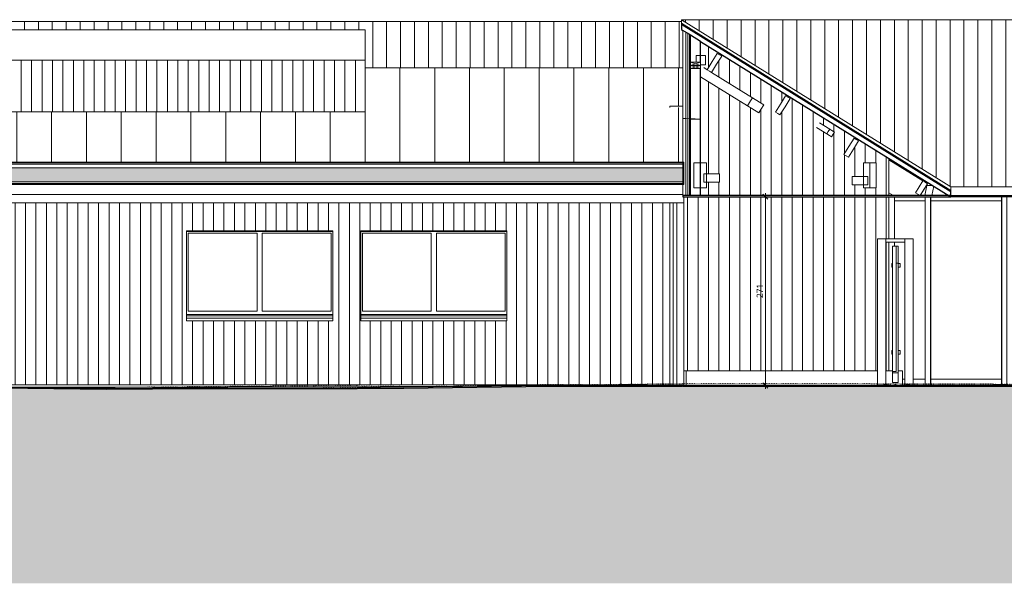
# Model space of a CAD drawing. Header units: millimetres. Extents: x -19731 to 221935, y -2951 to 6011.
# Tile 12 of 41: x 53797 to 67934, y -2849 to 5240. Entities that reach past the tile are written whole.
import ezdxf

# ---------------------------------------------------------------- set-up
doc = ezdxf.new("R2010")
doc.units = ezdxf.units.MM
doc.linetypes.add('A-pointilles', pattern=[0.53, 0, -0.53])
for name, color, linetype, lineweight in [('A-ANNO-DIMS', 211, 'Continuous', 9), ('A-ANNO-DIMS-50', 211, 'Continuous', 9), ('A-CLNG', 13, 'Continuous', 13), ('A-COLS', 52, 'Continuous', 13), ('A-DETL-GENF', 92, 'Continuous', 13), ('A-FLOR', 192, 'Continuous', 13), ('A-GENM', 13, 'Continuous', 13), ('A-GLAZ', 151, 'Continuous', 13), ('A-GLAZ-CWMG', 51, 'Continuous', 13), ('A-ROOF', 132, 'Continuous', 13), ('A-ROOF-FNSH', 132, 'Continuous', 13), ('A-ROOF-OTLN', 132, 'Continuous', 13), ('A-ROOF-PATT', 132, 'Continuous', 13), ('A-WALL', 113, 'Continuous', 13), ('A-WALL-FNSH', 113, 'Continuous', 13), ('A-WALL-PATT', 111, 'Continuous', 13), ('C-TOPO', 7, 'A-pointilles', 13), ('C-TOPO-FNSH', 192, 'A-pointilles', 13), ('C-TOPO-PATT', 8, 'Continuous', 100), ('C-TOPO-SDVS', 7, 'Continuous', 13), ('S-BEAM', 12, 'Continuous', 13)]:
    doc.layers.add(name, color=color, linetype=linetype, lineweight=lineweight)
doc.styles.add('Trebuchet MS', font='trebuc.ttf', dxfattribs={"height": 90})
doc.dimstyles.new('Cotes100e_Intérieur', dxfattribs={"dimscale": 304.8, "dimtxt": 92.785582, "dimasz": 0.246063, "dimexe": 0.164042, "dimexo": 0.0625, "dimgap": 0.032808, "dimtad": 1, "dimdec": 0, "dimlfac": 0.1, "dimzin": 0, "dimdsep": 46, "dimtxsty": 'Trebuchet MS', "dimblk1": 'OBLIQUE', "dimblk2": 'OBLIQUE', "dimsah": 1, "dimcen": 0.09, "dimdle": 0.164042, "dimazin": 0, "dimtfac": 1, "dimtdec": 4, "dimtix": 1, "dimtmove": 0, "dimatfit": 3, "dimfxl": 0.164042, "dimfxlon": 1, "dimtvp": 1, "dimtolj": 1, "dimtzin": 0, "dimarcsym": 2})
pattern_1 = [(45, (60718.01, 3183.11), (-112.253, 112.253), []), (45, (60757.7, 3183.11), (0, 224.5064), []), (45, (60678.32, 3183.11), (0, 224.5064), [])]
pattern_2 = [(0, (60718.01, 3183.113), (101.6, 25.4), [8.382, -67.818, 8.382, -67.818, -406.4]), (0, (60718.01, 3183.113), (101.6, 25.4), [-152.4, 8.382, -144.018, 8.382, -67.818, -177.8]), (0, (60718.01, 3183.113), (101.6, 25.4), [-381, 8.382, -42.418, 8.382, -118.618]), (120, (60756.11, 3195.813), (-72.797045, 75.28818), [8.382, -67.818, 8.382, -67.818, -406.4]), (120, (60756.11, 3195.813), (-72.797045, 75.28818), [-152.4, 8.382, -144.018, 8.382, -67.818, -177.8]), (120, (60756.11, 3195.813), (-72.797045, 75.28818), [-381, 8.382, -42.418, 8.382, -118.618]), (240, (60768.81, 3246.613), (-28.802955, -100.68818), [8.382, -67.818, 8.382, -67.818, -406.4]), (240, (60768.81, 3246.613), (-28.802955, -100.68818), [-152.4, 8.382, -144.018, 8.382, -67.818, -177.8]), (240, (60768.81, 3246.613), (-28.802955, -100.68818), [-381, 8.382, -42.418, 8.382, -118.618])]

# ---------------------------------------------------------------- blocks, each defined once
blk = doc.blocks.new('Family - IfcBeam - POUTRE-251834-COUPE FF_50')
at = {"layer": 'S-BEAM', "color": 10, "lineweight": 18}
for p, q in [((2040, 2716), (2069, 2861)), ((2069, 2861), (2062, 2866)), ((2069, 2861), (2153, 2861)), ((2139, 2716), (2166, 2853)), ((1969, 2716), (2040, 2716)), ((2040, 2716), (2139, 2716))]:
    blk.add_line(p, q, dxfattribs=at)
blk = doc.blocks.new('Family - IfcBeam - POUTRE-251894-COUPE FF_50')
at = {"layer": 'S-BEAM', "color": 10, "lineweight": 18}
for p, q in [((1523, 3227), (2010, 2925)), ((2074, 2885), (1969, 2716)), ((1588, 2716), (1523, 2756)), ((1969, 2716), (1588, 2716))]:
    blk.add_line(p, q, dxfattribs=at)
blk = doc.blocks.new('Family - IfcBeam - CVT-251902-COUPE FF_50')
at = {"layer": 'S-BEAM', "color": 10, "lineweight": 18}
for p, q in [((1233, 3185), (1158, 3185)), ((1158, 3185), (1158, 3126)), ((1158, 3126), (1158, 2825)), ((1248, 3185), (1233, 3185)), ((1248, 2884), (1248, 3185)), ((1248, 2825), (1248, 2884)), ((1158, 2825), (1172, 2825)), ((1172, 2825), (1248, 2825))]:
    blk.add_line(p, q, dxfattribs=at)
blk = doc.blocks.new('Family - IfcBeam - CVT-251954-COUPE FF_50')
at = {"layer": 'S-BEAM', "color": 10, "lineweight": 18}
for p, q in [((1106, 2990), (995, 2990)), ((995, 2990), (995, 2929)), ((1220, 2990), (1106, 2990)), ((1220, 2931), (1220, 2990)), ((995, 2929), (995, 2870)), ((995, 2870), (1109, 2870)), ((1109, 2870), (1220, 2870)), ((1220, 2870), (1220, 2931))]:
    blk.add_line(p, q, dxfattribs=at)
blk = doc.blocks.new('Family - IfcBeam - PANNE-252046-COUPE FF_50')
at = {"layer": 'S-BEAM', "color": 10, "lineweight": 18}
for p, q in [((1957, 2839), (1905, 2755)), ((2011, 2925), (1957, 2839)), ((2042, 2906), (2011, 2925)), ((2011, 2925), (2011, 2925)), ((2022, 2802), (2074, 2886)), ((2074, 2886), (2042, 2906)), ((1905, 2755), (1937, 2735)), ((1937, 2735), (1969, 2716)), ((1969, 2716), (2022, 2802))]:
    blk.add_line(p, q, dxfattribs=at)
blk = doc.blocks.new('Family - IfcBeam - CVT-252052-COUPE FF_50')
at = {"layer": 'S-BEAM', "color": 10, "lineweight": 18}
for p, q in [((-1177, 4726), (-1245, 4726)), ((-1245, 4726), (-1245, 4659)), ((-1110, 4726), (-1177, 4726)), ((-1110, 4658), (-1110, 4726)), ((-1245, 4659), (-1245, 4630)), ((-1181, 4591), (-1178, 4591)), ((-1178, 4591), (-1110, 4591)), ((-1110, 4591), (-1110, 4658))]:
    blk.add_line(p, q, dxfattribs=at)
blk = doc.blocks.new('Family - IfcBeam - POUTRE-252058-COUPE FF_50')
at = {"layer": 'S-BEAM', "color": 10, "lineweight": 18}
for p, q in [((3142, 2700), (3142, 11)), ((3217, 2700), (3217, 10)), ((3142, 11), (3142, 0)), ((3217, 0), (3142, 0)), ((3217, 10), (3217, 0))]:
    blk.add_line(p, q, dxfattribs=at)
blk = doc.blocks.new('Family - IfcBeam - CVT-252096-COUPE FF_50')
at = {"layer": 'S-BEAM', "color": 10, "lineweight": 18}
for p, q in [((-1114, 3185), (-1188, 3185)), ((-1188, 3185), (-1188, 3120)), ((-1188, 3120), (-1188, 2825)), ((-1098, 3185), (-1114, 3185)), ((-1098, 2890), (-1098, 3185)), ((-1098, 2825), (-1098, 2890)), ((-1188, 2825), (-1171, 2825)), ((-1171, 2825), (-1098, 2825))]:
    blk.add_line(p, q, dxfattribs=at)
blk = doc.blocks.new('Family - IfcBeam - CVT-252100-COUPE FF_50')
at = {"layer": 'S-BEAM', "color": 10, "lineweight": 18}
for p, q in [((-1137, 4553), (-1088, 4522)), ((-1181, 4421), (-508, 4004)), ((-1024, 4483), (-437, 4119)), ((-437, 4119), (-463, 4076)), ((-338, 4057), (-437, 4119)), ((-463, 4076), (-508, 4004)), ((-508, 4004), (-445, 3965)), ((-445, 3965), (-345, 3903)), ((-274, 4018), (-338, 4057)), ((-316, 3949), (-274, 4018)), ((-345, 3903), (-316, 3949))]:
    blk.add_line(p, q, dxfattribs=at)
blk = doc.blocks.new('Family - IfcBeam - PANNE-252112-COUPE FF_50')
at = {"layer": 'S-BEAM', "color": 10, "lineweight": 18}
for p, q in [((-943, 4756), (-1016, 4638)), ((-951, 4600), (-879, 4716)), ((-911, 4736), (-943, 4756)), ((-879, 4716), (-911, 4736)), ((-1016, 4638), (-1088, 4522)), ((-1024, 4482), (-951, 4600)), ((-1088, 4522), (-1056, 4502)), ((-1056, 4502), (-1024, 4482))]:
    blk.add_line(p, q, dxfattribs=at)
blk = doc.blocks.new('Family - IfcBeam - CVT-252122-COUPE FF_50')
at = {"layer": 'S-BEAM', "color": 10, "lineweight": 18}
for p, q in [((-1001, 3030), (-1133, 3030)), ((-1133, 3030), (-1133, 2980)), ((-1133, 2980), (-1133, 2910)), ((-908, 3030), (-1001, 3030)), ((-908, 2960), (-908, 3030)), ((-1133, 2910), (-1039, 2910)), ((-1039, 2910), (-908, 2910)), ((-908, 2910), (-908, 2960))]:
    blk.add_line(p, q, dxfattribs=at)
blk = doc.blocks.new('Family - IfcBeam - POUTRE-252126-COUPE FF_50')
at = {"layer": 'S-BEAM', "color": 10, "lineweight": 18}
for p, q in [((2045, 2700), (2045, 16)), ((2120, 2700), (2120, 16)), ((2045, 15), (2045, 0)), ((2120, 0), (2045, 0)), ((2120, 16), (2120, 0))]:
    blk.add_line(p, q, dxfattribs=at)
blk = doc.blocks.new('Family - IfcBeam - PANNE-252214-COUPE FF_50')
at = {"layer": 'S-BEAM', "color": 10, "lineweight": 18}
for p, q in [((10520, 2856), (10520, 2720)), ((2381, 2720), (2140, 2720)), ((10520, 2720), (10340, 2720))]:
    blk.add_line(p, q, dxfattribs=at)
blk = doc.blocks.new('Family - IfcBeam - CVT-252296-COUPE FF_50')
at = {"layer": 'S-BEAM', "color": 10, "lineweight": 18}
for p, q in [((-1204, 3185), (-1278, 3185)), ((-1278, 3185), (-1278, 3120)), ((-1278, 3120), (-1278, 2825)), ((-1188, 3185), (-1204, 3185)), ((-1188, 2890), (-1188, 3185)), ((-1188, 2825), (-1188, 2890)), ((-1278, 2825), (-1261, 2825)), ((-1261, 2825), (-1188, 2825))]:
    blk.add_line(p, q, dxfattribs=at)
blk = doc.blocks.new('Family - IfcBeam - PANNE-252304-COUPE FF_50')
at = {"layer": 'S-BEAM', "color": 10, "lineweight": 18}
for p, q in [((39, 4147), (-34, 4029)), ((31, 3991), (103, 4107)), ((71, 4127), (39, 4147)), ((103, 4107), (71, 4127)), ((-34, 4029), (-106, 3913)), ((-42, 3874), (31, 3991)), ((-106, 3913), (-73, 3893)), ((-73, 3893), (-42, 3874))]:
    blk.add_line(p, q, dxfattribs=at)
blk = doc.blocks.new('Family - IfcBeam - ENTRETOISE-252562-COUPE FF_50')
at = {"layer": 'S-BEAM', "color": 10, "lineweight": 18}
for p, q in [((630, 3601), (484, 3692)), ((526, 3760), (672, 3669)), ((650, 3633), (630, 3601)), ((630, 3601), (667, 3578)), ((672, 3669), (650, 3633)), ((667, 3578), (700, 3558)), ((705, 3649), (672, 3669)), ((700, 3558), (722, 3595)), ((742, 3626), (705, 3649)), ((722, 3595), (742, 3626))]:
    blk.add_line(p, q, dxfattribs=at)
blk = doc.blocks.new('Family - IfcBeam - PANNE-252582-COUPE FF_50')
at = {"layer": 'S-BEAM', "color": 10, "lineweight": 18}
for p, q in [((1021, 3538), (948, 3421)), ((1053, 3519), (1021, 3538)), ((948, 3421), (877, 3305)), ((1013, 3383), (1085, 3499)), ((1085, 3499), (1053, 3519)), ((877, 3305), (909, 3285)), ((909, 3285), (940, 3265)), ((940, 3265), (1013, 3383))]:
    blk.add_line(p, q, dxfattribs=at)
blk = doc.blocks.new('Family - IfcBeam - CVT-252596-COUPE FF_50')
at = {"layer": 'S-BEAM', "color": 10, "lineweight": 18}
for p, q in [((1323, 3185), (1248, 3185)), ((1248, 3185), (1248, 3126)), ((1248, 3126), (1248, 2825)), ((1338, 3185), (1323, 3185)), ((1338, 2884), (1338, 3185)), ((1338, 2825), (1338, 2884)), ((1248, 2825), (1262, 2825)), ((1262, 2825), (1338, 2825))]:
    blk.add_line(p, q, dxfattribs=at)
blk = doc.blocks.new('GROUPE SCOLAIRE ST JULIEN - PRO - Ind A_importrevit_ifc-2-COUPE FF_50')
at = {"layer": 'S-BEAM', "color": 10, "lineweight": 18}
for name in ['Family - IfcBeam - CVT-252052-COUPE FF_50', 'Family - IfcBeam - PANNE-252112-COUPE FF_50', 'Family - IfcBeam - CVT-252100-COUPE FF_50', 'Family - IfcBeam - PANNE-252304-COUPE FF_50', 'Family - IfcBeam - ENTRETOISE-252562-COUPE FF_50', 'Family - IfcBeam - PANNE-252582-COUPE FF_50', 'Family - IfcBeam - CVT-252296-COUPE FF_50', 'Family - IfcBeam - CVT-252096-COUPE FF_50', 'Family - IfcBeam - CVT-251902-COUPE FF_50', 'Family - IfcBeam - CVT-252596-COUPE FF_50', 'Family - IfcBeam - POUTRE-251894-COUPE FF_50', 'Family - IfcBeam - CVT-252122-COUPE FF_50', 'Family - IfcBeam - CVT-251954-COUPE FF_50', 'Family - IfcBeam - PANNE-252046-COUPE FF_50', 'Family - IfcBeam - POUTRE-251834-COUPE FF_50', 'Family - IfcBeam - PANNE-252214-COUPE FF_50', 'Family - IfcBeam - POUTRE-252126-COUPE FF_50', 'Family - IfcBeam - POUTRE-252058-COUPE FF_50']:
    blk.add_blockref(name, (0, 0), dxfattribs=at)
blk = doc.blocks.new('Meneau rectangulaire - 80 x 80mm-8391237-COUPE FF_50')
at = {"layer": 'A-GLAZ-CWMG', "color": 30}
blk.add_line((1603, 2250), (1603, 2700), dxfattribs=at)
blk = doc.blocks.new('Meneau rectangulaire - 80 x 80mm-8586079-COUPE FF_50')
at = {"layer": 'A-GLAZ-CWMG', "color": 30}
for p, q in [((1749, 80), (1718, 80)), ((2043, 80), (1869, 80)), ((1869, 0), (2043, 0))]:
    blk.add_line(p, q, dxfattribs=at)
blk = doc.blocks.new('Meneau rectangulaire - 80 x 80mm-8391239-COUPE FF_50')
at = {"layer": 'A-GLAZ-CWMG', "color": 30}
for p, q in [((1603, 2095), (1603, 2250)), ((1603, 1990), (1603, 2046))]:
    blk.add_line(p, q, dxfattribs=at)
blk = doc.blocks.new('Meneau rectangulaire - 80 x 80mm-8077613-COUPE FF_50')
at = {"layer": 'A-GLAZ-CWMG', "color": 30}
for p, q in [((2233, 80), (2123, 80)), ((2123, 0), (2233, 0))]:
    blk.add_line(p, q, dxfattribs=at)
blk = doc.blocks.new('Meneau rectangulaire - 60 x 60mm-8586080-COUPE FF_50')
at = {"layer": 'A-GLAZ-CWMG', "color": 30}
blk.add_line((1603, 2640), (2043, 2640), dxfattribs=at)
blk = doc.blocks.new('Meneau rectangulaire - 60 x 60mm-8077616-COUPE FF_50')
at = {"layer": 'A-GLAZ-CWMG', "color": 30}
blk.add_line((2943, 2640), (3139, 2640), dxfattribs=at)
blk = doc.blocks.new('Meneau rectangulaire - 80 x 80mm-8077226-COUPE FF_50')
at = {"layer": 'A-GLAZ-CWMG', "color": 30}
for p, q in [((5073, 80), (4363, 80)), ((4363, 0), (5073, 0))]:
    blk.add_line(p, q, dxfattribs=at)
blk = doc.blocks.new('Meneau rectangulaire - 80 x 80mm-8077631-COUPE FF_50')
at = {"layer": 'A-GLAZ-CWMG', "color": 30}
for p, q in [((3139, 80), (2943, 80)), ((2943, 0), (3139, 0))]:
    blk.add_line(p, q, dxfattribs=at)
blk = doc.blocks.new('Meneau rectangulaire - 60 x 60mm-8077634-COUPE FF_50')
at = {"layer": 'A-GLAZ-CWMG', "color": 30}
blk.add_line((2123, 2640), (2233, 2640), dxfattribs=at)
blk = doc.blocks.new('Meneau rectangulaire - 60 x 60mm-8077237-COUPE FF_50')
at = {"layer": 'A-GLAZ-CWMG', "color": 30}
blk.add_line((2233, 2640), (2943, 2640), dxfattribs=at)
blk = doc.blocks.new('Menuiserie Alu - 2fixes - 210x120cm - Bavette Alu-8205053-COUPE FF_50')
at = {"layer": 'A-GLAZ'}
for p, q in [((-6462, 2202), (-8562, 2202)), ((-8561, 2200), (-8561, 974)), ((-8561, 2200), (-6462, 2200)), ((-8538, 1059), (-8538, 2176)), ((-8538, 2176), (-7548, 2176)), ((-7548, 2176), (-7548, 1059)), ((-7475, 1059), (-7475, 2176)), ((-7475, 2176), (-6486, 2176)), ((-6486, 2176), (-6486, 1059)), ((-6462, 974), (-6462, 2200)), ((-8561, 1010), (-6462, 1010)), ((-6462, 990), (-8561, 990)), ((-7548, 1059), (-8538, 1059)), ((-6486, 1059), (-7475, 1059))]:
    blk.add_line(p, q, dxfattribs=at)
blk = doc.blocks.new('Bavette Aluminium - Bavelle Aluminium-8205056-COUPE FF_50')
at = {"layer": 'A-GLAZ'}
for p, q in [((-8562, 958), (-8562, 963)), ((-8562, 920), (-8562, 958)), ((-6462, 958), (-8562, 958)), ((-6462, 920), (-8562, 920)), ((-6462, 963), (-6462, 958)), ((-6462, 958), (-6462, 920))]:
    blk.add_line(p, q, dxfattribs=at)
blk = doc.blocks.new('Landscaping-Fencing- Normaclo-NOR010011 - 5700mm x 2000mm-8464060-COUPE FF_50')
at = {"layer": 'A-GENM', "color": 30}
for p, q in [((1359, 2095), (1359, 17)), ((1366, 2095), (1359, 2095)), ((1366, 2095), (1473, 2095)), ((1479, 2095), (1473, 2095)), ((1479, 2095), (1749, 2095)), ((1479, 2095), (1479, 2046)), ((1479, 17), (1479, 2095)), ((1749, 2046), (1479, 2046)), ((1624, 1990), (1574, 1990)), ((1574, 1990), (1574, 190)), ((1605, 1990), (1604, 1990)), ((1624, 190), (1624, 1990)), ((1624, 1990), (1651, 1990)), ((1654, 1990), (1651, 1990)), ((1654, 1745), (1654, 1990)), ((1749, 2046), (1749, 2095)), ((1749, 2095), (1749, 16)), ((1756, 2095), (1749, 2095)), ((1756, 2095), (1863, 2095)), ((1869, 2095), (1863, 2095)), ((1869, 16), (1869, 2095)), ((1574, 1740), (1564, 1740)), ((1564, 1740), (1564, 1690)), ((1574, 1690), (1574, 1740)), ((1624, 1745), (1654, 1745)), ((1654, 1740), (1654, 1745)), ((1684, 1740), (1654, 1740)), ((1654, 1740), (1654, 1690)), ((1684, 1690), (1684, 1740)), ((1564, 1690), (1574, 1690)), ((1654, 490), (1654, 1690)), ((1654, 1690), (1684, 1690)), ((1574, 490), (1564, 490)), ((1564, 490), (1564, 440)), ((1564, 440), (1574, 440)), ((1574, 440), (1574, 490)), ((1684, 490), (1654, 490)), ((1654, 490), (1654, 440)), ((1654, 171), (1654, 440)), ((1654, 440), (1684, 440)), ((1684, 440), (1684, 490)), ((1574, 190), (1624, 190)), ((1574, 190), (1574, 171)), ((1654, 171), (1574, 171)), ((1574, 171), (1574, 31)), ((1654, 31), (1654, 171)), ((1359, 17), (1359, 8)), ((1359, 8), (1359, 0)), ((1359, 0), (1549, 0)), ((1359, -10), (1359, 0)), ((1460, 10), (1460, 0)), ((1463, 10), (1460, 10)), ((1465, 10), (1463, 10)), ((1470, 10), (1465, 10)), ((1470, 10), (1488, 10)), ((1479, 10), (1479, 17)), ((1498, 10), (1488, 10)), ((1498, 9), (1498, 10)), ((1498, 0), (1498, 9)), ((1549, -10), (1549, 0)), ((1574, 31), (1654, 31)), ((1679, 0), (1869, 0)), ((1679, -10), (1679, 0)), ((1749, 16), (1749, 6)), ((1749, 6), (1749, 0)), ((1780, 10), (1780, 8)), ((1790, 10), (1780, 10)), ((1780, 8), (1780, 0)), ((1790, 10), (1808, 10)), ((1818, 10), (1808, 10)), ((1818, 8), (1818, 10)), ((1818, 0), (1818, 8)), ((1869, 6), (1869, 16)), ((1869, 0), (1869, 6)), ((1869, -10), (1869, 0)), ((1605, -10), (1610, -10)), ((1618, -10), (1623, -10))]:
    blk.add_line(p, q, dxfattribs=at)
for centre, radius, start, end in [((1614, 1), 9, 334.9081, 205.0919), ((1614, 1), 5.5, 334.9081, 205.0919), ((1602, -6), 5, 314.2851, 9.428), ((1586, -9), 21, 9.428, 17.2528), ((1587, -9), 23.9, 2.4223, 18.7797), ((1606, -8), 5, 339.3468, 2.4223), ((1642, -9), 23.9, 161.2203, 177.5777), ((1623, -8), 5, 177.5777, 200.6532), ((1643, -9), 21, 162.7472, 170.572), ((1627, -6), 5, 170.572, 225.7149)]:
    blk.add_arc(centre, radius, start, end, dxfattribs=at)
blk = doc.blocks.new('STR_RECTANGLE - Croix 45x145-8086014-COUPE FF_50')
at = {"layer": 'A-DETL-GENF'}
for p, q in [((-1326, 4585), (-1326, 4540)), ((-1326, 4585), (-1326, 4540)), ((-1181, 4540), (-1326, 4585)), ((-1326, 4540), (-1181, 4585)), ((-1326, 4540), (-1181, 4540)), ((-1326, 4540), (-1181, 4540)), ((-1181, 4540), (-1181, 4585)), ((-1181, 4540), (-1181, 4585))]:
    blk.add_line(p, q, dxfattribs=at)
blk = doc.blocks.new('STR_RECTANGLE - Croix 45x145-V28-COUPE FF_50')
at = {"layer": 'A-DETL-GENF'}
for p, q in [((-1181, 4630), (-1326, 4630)), ((-1326, 4630), (-1326, 4585)), ((-1326, 4630), (-1326, 4585)), ((-1181, 4630), (-1326, 4630)), ((-1181, 4585), (-1326, 4630)), ((-1326, 4585), (-1181, 4630)), ((-1326, 4585), (-1181, 4585)), ((-1326, 4585), (-1181, 4585)), ((-1181, 4585), (-1181, 4630)), ((-1181, 4585), (-1181, 4630))]:
    blk.add_line(p, q, dxfattribs=at)
blk = doc.blocks.new('DIMBLOCK7-COUPE FF_50')
at = {"layer": 'A-ANNO-DIMS-50'}
for p, q in [((64503, 2700), (64453, 2700)), ((64503, 2700), (64466, 2738)), ((64503, 2750), (64503, -60)), ((64503, 2700), (64541, 2663)), ((64503, 2700), (64553, 2700)), ((64503, -10), (64466, 27)), ((64503, -10), (64453, -10)), ((64503, -10), (64541, -48)), ((64503, -10), (64553, -10))]:
    blk.add_line(p, q, dxfattribs=at)
at = {"layer": 'A-ANNO-DIMS-50', "color": 0, "insert": (64378, 1246), "char_height": 90, "width": 237.78, "attachment_point": 1, "rotation": 90, "line_spacing_factor": 1.048425, "style": 'Trebuchet MS'}
blk.add_mtext('271', dxfattribs=at)
blk = doc.blocks.new('_Oblique')
at = {"color": 0, "linetype": 'ByBlock', "lineweight": -2}
blk.add_line((-0.5, -0.5), (0.5, 0.5), dxfattribs=at)

msp = doc.modelspace()

# ---------------------------------------------------------------- hatches: boundary and pattern name
at = {"layer": 'A-ROOF-PATT'}
h = msp.add_hatch(dxfattribs=at)
h.set_pattern_fill('FP_8', color=30, style=0, pattern_type=2)
h.set_pattern_definition([(90, (64755.07, 5585.1), (-200, 1e-14), [])])
h.paths.add_polyline_path([(72647.5, 2840), (75068.7, 2840), (78239.8, 5240), (63297.4, 5240), (67168.1, 2840), (72187.3, 2840)])
h = msp.add_hatch(dxfattribs=at)
h.set_pattern_fill('FP_39', color=30, style=0, pattern_type=2)
h.set_pattern_definition([(90, (82265.24, 6641.05), (-200, 1e-14), [])])
h.paths.add_polyline_path([(81221.8, 4457.1), (81221.8, 5215.5), (81171.8, 5215.5), (81171.8, 4457.1)])
h.paths.add_polyline_path([(79371.8, 4457.1), (79371.8, 5215.5), (79321.8, 5215.5), (79321.8, 4457.1)])
h.paths.add_polyline_path([(83071.8, 4457.1), (83071.8, 5215.5), (83021.8, 5215.5), (83021.8, 4457.1)])
h.paths.add_polyline_path([(84921.8, 4457.1), (84921.8, 5215.5), (84871.8, 5215.5), (84871.8, 4457.1)])
h.paths.add_polyline_path([(86907.3, 4457.1), (86907.3, 5215.5), (86721.8, 5215.5), (86721.8, 4457.1)])
h.paths.add_polyline_path([(63319.4, 4550.6), (63319.4, 5086.4), (63297.4, 5100), (63297.4, 5215.5), (53063.1, 5215.5), (53063.1, 5094.6), (58755.1, 5094.6), (58755.1, 4550.6), (62524.8, 4550.6)])
h = msp.add_hatch(dxfattribs=at)
h.set_pattern_fill('FP_13', color=256, style=0, pattern_type=2)
h.set_pattern_definition([(90, (64755.07, 5789.1), (-500, 3e-14), [])])
h.paths.add_polyline_path([(45671.6, 3049.6), (45671.6, 3197.3), (63319.4, 3197.3), (63319.4, 3981.3), (63131, 3981.3), (63131, 4000), (63319.4, 4000), (63319.4, 4550.6), (58755.1, 4550.6), (58755.1, 3919.6), (48455.1, 3919.6), (48455.1, 4550.6), (45040.1, 4550.6), (45040.1, 3049.6)])
h = msp.add_hatch(dxfattribs=at)
h.set_pattern_fill('FP_67', color=256, angle=-225, style=0, pattern_type=2)
h.set_pattern_definition([(225, (54501.08, 3197.33), (-88.8996, -177.7999), [15.715, -110.008]), (225, (54467.745, 3119.54), (-88.8996, -177.7999), [15.715, -110.008]), (225, (54456.63, 3197.33), (-88.8996, -177.7999), [15.715, -110.008]), (225, (54423.295, 3119.54), (-88.8996, -177.7999), [15.715, -110.008]), (251.565, (54489.97, 3186.216), (-88.89985, -355.599625), [35.141, -245.986]), (251.565, (54478.856, 3152.88), (-88.89985, -355.599625), [35.141, -245.986]), (251.565, (54445.52, 3186.216), (-88.89985, -355.599625), [35.141, -245.986]), (251.565, (54434.408, 3152.88), (-88.89985, -355.599625), [35.141, -245.986]), (315, (54489.97, 3119.54), (-88.8996, 177.7999), [15.715, -110.008]), (315, (54456.63, 3197.33), (-88.8996, 177.7999), [15.715, -110.008]), (315, (54445.52, 3119.54), (-88.8996, 177.7999), [15.715, -110.008]), (315, (54412.18, 3197.33), (-88.8996, 177.7999), [15.715, -110.008]), (288.435, (54478.856, 3152.88), (-88.89985, 355.599625), [35.141, -245.986]), (288.435, (54467.745, 3186.216), (-88.89985, 355.599625), [35.141, -245.986]), (288.435, (54434.408, 3152.88), (-88.89985, 355.599625), [35.141, -245.986]), (288.435, (54423.295, 3186.216), (-88.89985, 355.599625), [35.141, -245.986])])
h.paths.add_polyline_path([(57923.5, 2913), (63330.5, 2913), (63330.5, 3116.1), (45671.6, 3116.1), (45671.6, 2913), (56083, 2913)])
at = {"layer": 'A-WALL-PATT'}
h = msp.add_hatch(dxfattribs=at)
h.set_pattern_fill('FP_42', color=30, style=0, pattern_type=2)
h.set_pattern_definition(pattern_1)
h.paths.add_polyline_path([(63429.4, 3500), (63429.4, 3816), (63417.4, 3816.6), (63417.4, 3500)])
h.paths.add_polyline_path([(63429.4, 3818), (63429.4, 5018.2), (63417.4, 5025.6), (63417.4, 3818.6)])
h = msp.add_hatch(dxfattribs=at)
h.set_pattern_fill('FP_43', color=30, style=0, pattern_type=2)
h.set_pattern_definition([(90, (66087.62, 0), (-150, 9e-15), [])])
h.paths.add_polyline_path([(63330.5, 200), (66114.4, 200), (66114.6, 2095), (66278.1, 2095), (66278.1, 2700), (63330.5, 2700), (63330.5, 210.8)])
h.paths.add_polyline_path([(66278.1, 200), (66278.1, 2046.1), (66234.4, 2046.1), (66234.4, 200)])
h.paths.add_polyline_path([(63574.4, 2715), (66278.1, 2715), (66278.1, 3251.8), (63574.4, 4928.2), (63574.4, 4726.4), (63644.9, 4726.4), (63644.9, 4591.3), (63574.4, 4591.3), (63574.4, 4482.3), (63618, 4552.6), (63667.4, 4522), (63812.2, 4755.7), (63875.9, 4716.2), (63731.2, 4482.5), (64481.2, 4017.7), (64410.1, 3902.9), (63574.4, 4420.8), (63574.4, 3810.4), (63330.5, 3823.2), (63330.5, 3821.2), (63574.4, 3808.4), (63574.4, 3185), (63657.4, 3185), (63657.4, 3030), (63847.4, 3030), (63847.4, 2910), (63657.4, 2910), (63657.4, 2825), (63574.4, 2825)])
h.paths.add_polyline_path([(65750.1, 2870), (65750.1, 2870), (65750.1, 2888.1)])
h.paths.add_polyline_path([(66017.3, 2825), (65912.6, 2825), (65912.6, 2870), (65750.1, 2870), (65750.1, 2990), (65912.6, 2990), (65912.6, 3185), (66092.6, 3185), (66092.6, 2825)])
h.paths.add_polyline_path([(65695.5, 3265.2), (65631.7, 3304.7), (65776.6, 3538.4), (65840.3, 3498.9), (65699, 3270.9)])
h.paths.add_polyline_path([(65454.8, 3558.4), (65239, 3692.2), (65281.1, 3760.2), (65497, 3626.4), (65459.9, 3566.6)])
h.paths.add_polyline_path([(64713.2, 3873.7), (64649.5, 3913.2), (64794.3, 4147), (64858.1, 4107.5), (64721.4, 3886.9)])
h = msp.add_hatch(dxfattribs=at)
h.set_pattern_fill('FP_70', color=256, style=0, pattern_type=2)
h.set_pattern_definition([(90, (36267.53, 0), (-150, 9e-15), [])])
h.paths.add_polyline_path([(55162.8, 3919.6), (58755.1, 3919.6), (58755.1, 4660), (48455.1, 4660), (48455.1, 3919.6), (54242.5, 3919.6)])
h = msp.add_hatch(dxfattribs=at)
h.set_pattern_fill('FP_42', color=30, style=0, pattern_type=2)
h.set_pattern_definition(pattern_1)
h.paths.add_polyline_path([(63417.4, 2715), (63429.4, 2715), (63429.4, 3500), (63417.4, 3500), (63417.4, 2853.6)])
h = msp.add_hatch(dxfattribs=at)
h.set_pattern_fill('FP_57', color=256, style=0, pattern_type=2)
h.set_pattern_definition([(90, (63330.53, 0), (-150, 9e-15), [])])
h.paths.add_polyline_path([(53343.6, 0), (63330.5, 0), (63330.5, 2610), (53343.6, 2610), (53343.6, 2.2)])
h.paths.add_polyline_path([(60454.2, 920.5), (58693.6, 920.5), (58693.6, 2210), (60793.6, 2210), (60793.6, 920.5), (60569.2, 920.5)])
h.paths.add_polyline_path([(57923.5, 920.5), (56193.6, 920.5), (56193.6, 2210), (58293.6, 2210), (58293.6, 920.5), (58135.1, 920.5)])
h = msp.add_hatch(dxfattribs=at)
h.set_pattern_fill('FP_50', color=256, style=0, pattern_type=2)
h.set_pattern_definition([(90, (63230.53, 0), (-150, 9e-15), [])])
h.paths.add_polyline_path([(63330, 0), (63330.5, 0), (63330.5, 2610), (63130.5, 2610), (63130.5, 0), (63214.9, 0)])
at = {"layer": 'C-TOPO-PATT', "lineweight": 13}
h = msp.add_hatch(dxfattribs=at)
h.set_pattern_fill('FP_65', color=256, style=0, pattern_type=2)
h.set_pattern_definition(pattern_2)
h.paths.add_polyline_path([(48945.1, -120.7), (49865, -65), (50229.5, -65.6), (52517.1, -60.4), (53552.4, -44.4), (55047.8, -61), (55968, -59.6), (58728.7, -50.8), (59418.9, -45), (61412.7, -20), (63308.5, -20), (63308.5, -10), (61374.4, -10.5), (59303.9, -36.4), (58613.7, -41.6), (55507.9, -50.6), (55040.9, -51), (53533.8, -34.2), (52496.2, -50.8), (52172, -51), (50101.4, -55.4), (49865, -55), (48945.1, -110.7), (47225.1, -36.5), (46075.4, -26.2), (45448.8, -48), (45081.1, -53.3), (45040.1, -53.8), (45040.1, -63.3), (45081.1, -63.3), (45448.8, -58), (46080.3, -36.1), (47225.7, -46.5), (48721.1, -111)])
h = msp.add_hatch(dxfattribs=at)
h.set_pattern_fill('FP_64', color=256, style=0, pattern_type=2)
h.set_pattern_definition([(45, (63575.51, 6040.61), (213.84253, 356.40374), [1612.9, -806.45]), (135, (63575.51, 6040.61), (213.84253, -356.40374), [1612.9, -806.45])])
h.paths.add_polyline_path([(45040.1, -2849.3), (103935.8, -2849.3), (103935.8, -374.2), (100080, -191.8), (98459, -150.3), (95238.3, -20), (78156.8, -20), (78156.8, -605), (75956.8, -605), (75956.8, -20), (61374.4, -20.5), (59303.9, -46.4), (58613.7, -51.6), (55507.9, -60.6), (55040.9, -61), (53533.8, -44.2), (52496.2, -60.8), (52172, -61), (50101.4, -65.4), (49865, -65), (48945.1, -120.7), (47225.1, -46.5), (46075.4, -36.2), (45448.8, -58), (45081.1, -63.3), (45040.1, -63.3), (45040.1, -623.8)])
h = msp.add_hatch(dxfattribs=at)
h.set_pattern_fill('FP_65', color=256, style=0, pattern_type=2)
h.set_pattern_definition(pattern_2)
h.paths.add_polyline_path([(67356, -20), (69118.2, -20), (69118.2, -10), (63319.4, -10), (63319.4, -20), (67241, -20)])
h.paths.add_polyline_path([(75319.7, -20), (75319.7, -10), (73116.7, -10), (73116.7, -20), (75293.2, -20)])

# ---------------------------------------------------------------- linework, layer by layer
at = {"layer": 'A-CLNG', "color": 20, "lineweight": 25}
for p, q in [((67168.1, 2715), (63319.4, 2715)), ((63319.4, 2715), (63319.4, 2700)), ((63319.4, 2700), (67168.1, 2700)), ((67168.1, 2700), (67168.1, 2715))]:
    msp.add_line(p, q, dxfattribs=at)
at = {"layer": 'A-COLS', "color": 30}
for p, q in [((66797.6, 2700), (66797.6, 15.9)), ((66877.6, 2700), (66877.6, 15.8)), ((67894.1, 2700), (67894.1, 10.6)), ((66797.6, 15.2), (66797.6, 0)), ((66877.6, 0), (66797.6, 0)), ((66877.6, 15.6), (66877.6, 0)), ((67894.1, 10.6), (67894.1, 0)), ((67974.1, 0), (67894.1, 0))]:
    msp.add_line(p, q, dxfattribs=at)
at = {"layer": 'A-FLOR'}
for p, q in [((63126.6, 0), (63126.6, -10)), ((63142.2, 0), (63142.2, -2.3)), ((63142.2, -2.5), (63142.2, -3.8)), ((63142.2, -3.9), (63142.2, -10))]:
    msp.add_line(p, q, dxfattribs=at)
at = {"layer": 'A-ROOF', "color": 30}
for p, q in [((63297.4, 5240), (78239.8, 5240)), ((53063.1, 5215.5), (63297.4, 5215.5)), ((63297.4, 5170), (67168.1, 2770)), ((75068.7, 2840), (67168.1, 2840))]:
    msp.add_line(p, q, dxfattribs=at)
at = {"layer": 'A-ROOF'}
for p, q in [((48455.1, 5094.6), (58755.1, 5094.6)), ((58755.1, 5094.6), (58755.1, 4660)), ((58755.1, 4660), (48455.1, 4660)), ((58755.1, 4550.6), (63319.4, 4550.6)), ((63319.4, 4550.6), (58755.1, 4550.6)), ((58755.1, 3919.6), (48455.1, 3919.6)), ((45671.6, 3187.2), (63330.5, 3187.2)), ((45671.6, 3166.9), (63330.5, 3166.9)), ((45671.6, 3116.1), (63330.5, 3116.1)), ((45671.6, 2913), (63330.5, 2913)), ((45671.6, 2887.6), (63330.5, 2887.6)), ((53343.6, 2730), (63319.4, 2730)), ((63330.5, 2700), (63330.5, 2610)), ((63330.5, 2610), (45040.1, 2610))]:
    msp.add_line(p, q, dxfattribs=at)
at = {"layer": 'A-ROOF', "color": 20, "lineweight": 25}
for p, q in [((63297.4, 5190), (63297.4, 5100)), ((63297.4, 5190), (67168.1, 2790)), ((63297.4, 5100), (63319.4, 5086.4)), ((63574.4, 4928.2), (67168.1, 2700)), ((67168.1, 2715), (67168.1, 2790))]:
    msp.add_line(p, q, dxfattribs=at)
at = {"layer": 'A-ROOF-FNSH', "color": 30}
for p, q in [((63297.4, 5240), (63297.4, 5190)), ((67168.1, 2840), (63297.4, 5240)), ((67168.1, 2790), (67168.1, 2840))]:
    msp.add_line(p, q, dxfattribs=at)
at = {"layer": 'A-ROOF-FNSH', "color": 7}
for p, q in [((63330.5, 3197.3), (45671.6, 3197.3)), ((63330.5, 2872.4), (63330.5, 3197.3)), ((45671.6, 2872.4), (63330.5, 2872.4))]:
    msp.add_line(p, q, dxfattribs=at)
at = {"layer": 'A-ROOF-OTLN', "color": 20, "lineweight": 25}
for p, q in [((67168.1, 2715), (75068.7, 2715)), ((75068.7, 2700), (67168.1, 2700))]:
    msp.add_line(p, q, dxfattribs=at)
at = {"layer": 'A-WALL', "color": 20, "lineweight": 25}
for p, q in [((63417.4, 5025.6), (63319.4, 5086.4)), ((63417.4, 3818.6), (63417.4, 5025.6)), ((63574.4, 4928.2), (63429.4, 5018.2)), ((63574.4, 4630), (63574.4, 4928.2)), ((63574.4, 3810.4), (63574.4, 4540)), ((63417.4, 3818.6), (63574.4, 3810.4)), ((63417.4, 2715), (63417.4, 3816.6)), ((63574.4, 3808.4), (63417.4, 3816.6)), ((63574.4, 2715), (63574.4, 3808.4))]:
    msp.add_line(p, q, dxfattribs=at)
at = {"layer": 'A-WALL', "color": 30}
for p, q in [((63359.4, 3821.7), (63359.4, 5061.6)), ((63388.4, 3820.2), (63388.4, 5043.6)), ((63429.4, 5018.2), (63417.4, 5025.6)), ((63429.4, 4630), (63429.4, 5018.2)), ((63429.4, 3818), (63429.4, 4540)), ((63319.4, 3821.8), (63319.4, 3823.8)), ((63330.5, 3823.2), (63330.5, 3821.2)), ((63359.4, 3821.7), (63417.4, 3818.6)), ((63359.4, 2715), (63359.4, 3819.7)), ((63417.4, 3816.6), (63359.4, 3819.7)), ((63388.4, 2715), (63388.4, 3818.2)), ((63429.4, 2715), (63429.4, 3816)), ((66278.1, 2715), (66278.1, 3251.8)), ((66278.1, 2095), (66278.1, 2700)), ((66278.1, 200), (66278.1, 2046.1)), ((63330.5, 200), (66114.4, 200)), ((63365.9, 200), (63365.9, 16.5)), ((66329.4, 200), (66234.4, 200)), ((66473.1, 200), (66409.4, 200)), ((66473.1, 16.3), (66473.1, 200)), ((63365.9, 16.1), (63365.9, 13.6)), ((63365.9, 13.2), (63365.9, -10.1)), ((66473.1, 0), (66473.1, 15.9)), ((63330.5, -1.3), (63330.5, -10))]:
    msp.add_line(p, q, dxfattribs=at)
at = {"layer": 'A-WALL'}
for p, q in [((58755.1, 3919.6), (58755.1, 4660)), ((63131, 3981.3), (63131, 4000)), ((63131, 4000), (63319.4, 4000)), ((63130.5, 14.4), (63130.5, 2610)), ((63330.5, 16.2), (63330.5, 2610)), ((56193.6, 962.9), (56193.6, 2210)), ((56193.6, 2210), (58293.6, 2210)), ((58293.6, 2210), (58293.6, 962.9)), ((58693.6, 962.9), (58693.6, 2210)), ((58693.6, 2210), (60793.6, 2210)), ((60793.6, 2210), (60793.6, 962.9)), ((53343.6, 0), (61157.3, 0)), ((61157.3, 0), (63330.5, 0)), ((63130.5, 0), (63130.5, 14.2)), ((63330.5, -1.1), (63330.5, 15.8))]:
    msp.add_line(p, q, dxfattribs=at)
at = {"layer": 'A-WALL-FNSH', "color": 30}
for p, q in [((63319.4, 5086.4), (63319.4, 3823.8)), ((63319.4, 3823.8), (63359.4, 3821.7)), ((63319.4, 3821.8), (63319.4, 2715)), ((63359.4, 3819.7), (63319.4, 3821.8))]:
    msp.add_line(p, q, dxfattribs=at)
at = {"layer": 'C-TOPO', "color": 40}
for p, q in [((59667.6, 0), (55638.9, -31.4)), ((63126.6, 0), (63126.6, -10)), ((63127.6, -0.7), (63127.3, 0)), ((63127.7, 0), (63127.6, -0.7)), ((63128.2, -1.7), (63127.8, 0)), ((63129.9, -3.9), (63128.2, -1.7)), ((63132.2, -2.4), (63129.9, -3.9)), ((63133.6, -3.9), (63132.2, -2.4)), ((63139.1, -10), (63133.6, -3.9))]:
    msp.add_line(p, q, dxfattribs=at)
at = {"layer": 'C-TOPO-FNSH', "color": 40}
for p, q in [((61412.7, 4.1), (59311.3, -29.5)), ((61595.6, 3.1), (61412.7, 4.1)), ((61971.6, 1.3), (61595.6, 3.1)), ((62862.4, 12), (61971.6, 1.3)), ((63782.9, 20.2), (62862.4, 12)), ((64301.4, 16.5), (63782.9, 20.2)), ((66916.4, 15.8), (64301.4, 16.5)), ((69598.3, 1.6), (66916.4, 15.8)), ((55040.9, -61), (53533.8, -44.2)), ((55705.4, -60.4), (55040.9, -61)), ((58640.7, -37.5), (55705.4, -60.4)), ((59311.3, -29.5), (58640.7, -37.5))]:
    msp.add_line(p, q, dxfattribs=at)
at = {"layer": 'C-TOPO-FNSH', "color": 250, "linetype": 'Continuous', "lineweight": 25}
for p, q in [((55040.9, -51), (53533.8, -34.2)), ((53533.8, -44.2), (55040.9, -61)), ((55705.4, -50.4), (55040.9, -51)), ((55040.9, -61), (55705.4, -60.4)), ((58640.7, -41.5), (55705.4, -50.4)), ((55705.4, -60.4), (58640.7, -51.5)), ((59311.3, -36.3), (58640.7, -41.5)), ((58640.7, -51.5), (59311.3, -46.3)), ((61412.7, -10), (59311.3, -36.3)), ((59311.3, -46.3), (61412.7, -20)), ((63308.5, -10), (61412.7, -10)), ((61412.7, -20), (63308.5, -20)), ((63308.5, -20), (63308.5, -10)), ((75956.8, -10), (63319.4, -10)), ((63319.4, -10), (63319.4, -20)), ((63319.4, -20), (75956.8, -20))]:
    msp.add_line(p, q, dxfattribs=at)
at = {"layer": 'C-TOPO-FNSH', "color": 7, "linetype": 'Continuous'}
msp.add_line((63319.4, -20), (63308.5, -20), dxfattribs=at)
at = {"layer": 'C-TOPO-SDVS'}
for p, q in [((55168.4, -32.8), (53797.2, -34)), ((60025.4, -18.1), (55168.4, -32.8)), ((61001, -15.2), (60025.4, -18.1))]:
    msp.add_line(p, q, dxfattribs=at)

# ---------------------------------------------------------------- block references
at = {"color": 50, "lineweight": 5}
msp.add_blockref('GROUPE SCOLAIRE ST JULIEN - PRO - Ind A_importrevit_ifc-2-COUPE FF_50', (64755.1, 0), dxfattribs=at)
at = {"layer": 'A-DETL-GENF'}
for name in ['STR_RECTANGLE - Croix 45x145-V28-COUPE FF_50', 'STR_RECTANGLE - Croix 45x145-8086014-COUPE FF_50']:
    msp.add_blockref(name, (64755.1, 0), dxfattribs=at)
at = {"layer": 'A-GENM', "color": 30}
msp.add_blockref('Landscaping-Fencing- Normaclo-NOR010011 - 5700mm x 2000mm-8464060-COUPE FF_50', (64755.1, 0), dxfattribs=at)
at = {"layer": 'A-GLAZ'}
for name, p in [('Menuiserie Alu - 2fixes - 210x120cm - Bavette Alu-8205053-COUPE FF_50', (64755.1, 0)), ('Menuiserie Alu - 2fixes - 210x120cm - Bavette Alu-8205053-COUPE FF_50', (67255.1, 0)), ('Bavette Aluminium - Bavelle Aluminium-8205056-COUPE FF_50', (64755.1, 0)), ('Bavette Aluminium - Bavelle Aluminium-8205056-COUPE FF_50', (67255.1, 0))]:
    msp.add_blockref(name, p, dxfattribs=at)
at = {"layer": 'A-GLAZ-CWMG', "color": 30}
for name, p in [('Meneau rectangulaire - 80 x 80mm-8391237-COUPE FF_50', (64755.1, 0)), ('Meneau rectangulaire - 60 x 60mm-8586080-COUPE FF_50', (64755.1, 0)), ('Meneau rectangulaire - 60 x 60mm-8077634-COUPE FF_50', (64755.1, 0)), ('Meneau rectangulaire - 60 x 60mm-8077237-COUPE FF_50', (64755.1, 0)), ('Meneau rectangulaire - 60 x 60mm-8077616-COUPE FF_50', (64755.1, 0)), ('Meneau rectangulaire - 80 x 80mm-8391239-COUPE FF_50', (64755.1, 0)), ('Meneau rectangulaire - 80 x 80mm-8586079-COUPE FF_50', (64755.1, 0)), ('Meneau rectangulaire - 80 x 80mm-8077613-COUPE FF_50', (64755.1, 0)), ('Meneau rectangulaire - 80 x 80mm-8077226-COUPE FF_50', (62625.1, 0)), ('Meneau rectangulaire - 80 x 80mm-8077631-COUPE FF_50', (64755.1, 0))]:
    msp.add_blockref(name, p, dxfattribs=at)

# ---------------------------------------------------------------- dimensions: what is measured, and where the dimension line sits
at = {"layer": 'A-ANNO-DIMS'}
dim = msp.add_linear_dim(base=(64503.1, -10), p1=(64553.1, 2700), p2=(64553.1, -10), angle=90, dimstyle='Cotes100e_Intérieur', override={"dimpost": '<>', "dimfxl": 2710}, dxfattribs=at)
dim.commit()
dim.dimension.update_dxf_attribs({"geometry": 'DIMBLOCK7-COUPE FF_50', "text_midpoint": (64447.9, 1345)})

doc.saveas('drawing.dxf')
